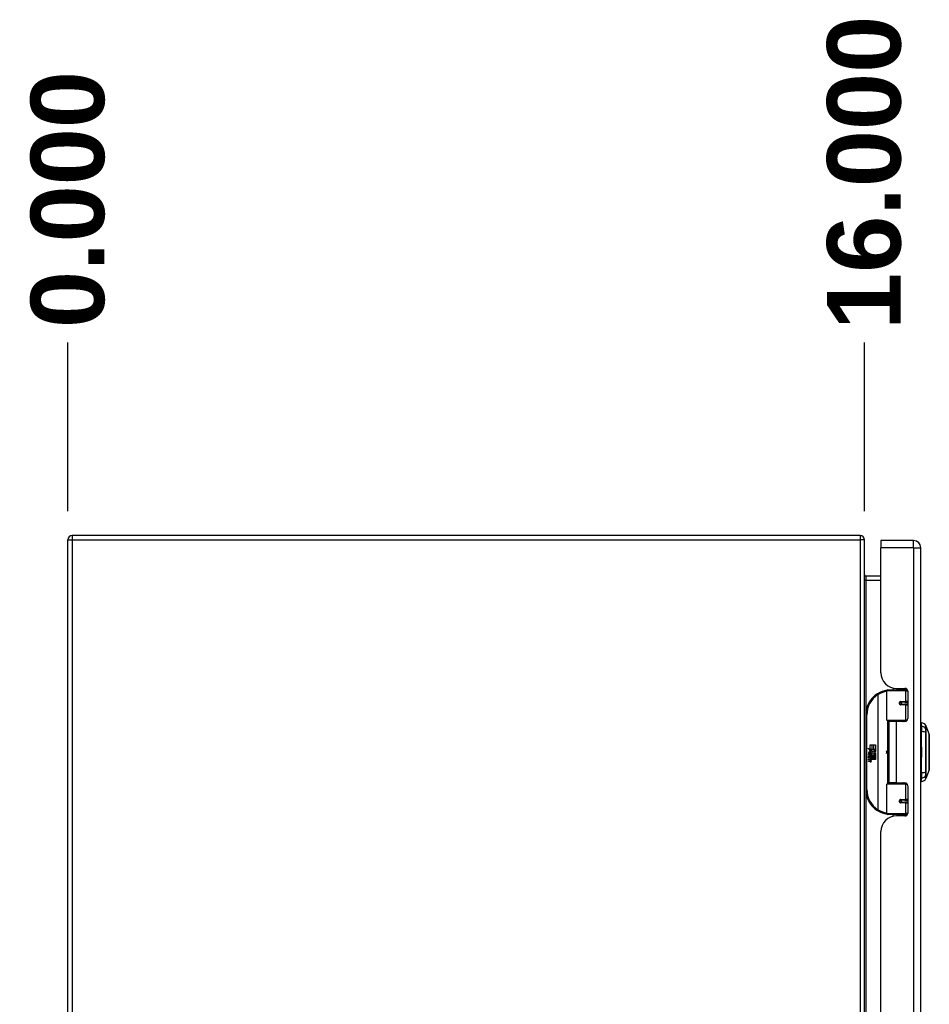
# Model space of a CAD drawing. Header units: inches. Extents: x 0 to 192, y -11 to 125.
# Tile 4 of 13: x 50 to 67, y 68 to 87. Entities that reach past the tile are written whole.
import ezdxf

# ---------------------------------------------------------------- set-up
doc = ezdxf.new("R2010")
doc.units = ezdxf.units.IN
doc.header["$LTSCALE"] = 11.537764
doc.header["$MEASUREMENT"] = 0
for name, color, linetype, lineweight in [('Dimensions(ANSI)', 7, 'Continuous', 25), ('Visible Edges(ANSI)', 7, 'Continuous', 25), ('Visible Tangent Edges(ANSI)', 7, 'Continuous', 25)]:
    doc.layers.add(name, color=color, linetype=linetype, lineweight=lineweight)
doc.styles.add('Dimension-ANSI', font='arialbd.ttf')
doc.dimstyles.new('INCH-ANSI-VERTICAL', dxfattribs={"dimscale": 11.537764, "dimtxt": 0.12, "dimasz": 0.098425, "dimexe": 0.04, "dimexo": 0.04, "dimgap": 0.031496, "dimtad": 0, "dimtih": 1, "dimtoh": 1, "dimdec": 3, "dimrnd": 1e-08, "dimzin": 0, "dimdsep": 46, "dimtxsty": 'Dimension-ANSI', "dimcen": 0.09, "dimdle": 0.312, "dimclrd": 179, "dimclre": 179, "dimclrt": 7, "dimadec": 1, "dimazin": 0, "dimtfac": 1, "dimtdec": 3, "dimtofl": 0, "dimtmove": 0, "dimatfit": 3, "dimfxl": 1, "dimtolj": 1, "dimtzin": 4, "dimlwd": 25, "dimlwe": 25, "dimarcsym": 0})

# ---------------------------------------------------------------- blocks, each defined once
blk = doc.blocks.new('*D18')
at = {"layer": 'Defpoints', "color": 0, "linetype": 'Continuous', "transparency": 16777216}
for p in [(50.806, 80.634), (50.806, 77), (50.806, 77)]:
    blk.add_point(p, dxfattribs=at)
at = {"layer": 'Dimensions(ANSI)', "color": 179, "linetype": 'Continuous', "lineweight": 25, "true_color": 0x262658, "transparency": 16777216}
blk.add_line((50.806, 77.462), (50.806, 80.634), dxfattribs=at)
at = {"layer": 'Dimensions(ANSI)', "color": 7, "linetype": 'Continuous', "lineweight": 25, "transparency": 16777216, "insert": (50.806, 83.329), "char_height": 1.3845, "attachment_point": 5, "rotation": 90, "style": 'Dimension-ANSI'}
blk.add_mtext('\\A1;0.000', dxfattribs=at)
blk = doc.blocks.new('*D19')
at = {"layer": 'Defpoints', "color": 0, "linetype": 'Continuous', "transparency": 16777216}
for p in [(65.805, 80.634), (50.806, 77), (65.805, 77)]:
    blk.add_point(p, dxfattribs=at)
at = {"layer": 'Dimensions(ANSI)', "color": 179, "linetype": 'Continuous', "lineweight": 25, "true_color": 0x262658, "transparency": 16777216}
blk.add_line((65.805, 77.462), (65.805, 80.634), dxfattribs=at)
at = {"layer": 'Dimensions(ANSI)', "color": 7, "linetype": 'Continuous', "lineweight": 25, "transparency": 16777216, "insert": (65.805, 83.831), "char_height": 1.3845, "attachment_point": 5, "rotation": 90, "style": 'Dimension-ANSI'}
blk.add_mtext('\\A1;16.000', dxfattribs=at)

msp = doc.modelspace()

# ---------------------------------------------------------------- linework, layer by layer
at = {"layer": 'Visible Edges(ANSI)'}
for p, q in [((65.7261, 77.00019), (50.8845, 77.00019)), ((50.80576, 54.5803), (50.80576, 76.92145)), ((65.80485, 54.5803), (65.80485, 76.92145)), ((66.11842, 76.90786), (66.11842, 76.77099)), ((66.73151, 76.90786), (66.11842, 76.90786)), ((66.11842, 74.41707), (66.11842, 76.77099)), ((66.86838, 54.73076), (66.86838, 76.77099)), ((66.11842, 76.23792), (65.83391, 76.23792)), ((66.23139, 73.529), (66.23139, 74.07707)), ((66.24984, 74.09553), (66.55911, 74.09553)), ((66.3481, 74.13141), (66.3481, 74.09553)), ((66.41091, 74.12459), (66.56647, 74.12459)), ((66.46621, 74.12459), (66.46621, 74.09553)), ((66.6138, 74.09553), (66.55911, 74.09553)), ((66.6138, 74.09553), (66.61518, 74.09553)), ((66.62183, 74.06923), (66.62183, 73.55608)), ((66.48156, 73.86608), (66.48193, 73.86427)), ((66.48652, 73.86486), (66.48181, 73.86486)), ((66.56802, 73.8667), (66.48652, 73.8667)), ((66.48652, 73.8261), (66.56802, 73.8261)), ((66.48874, 73.86472), (66.48874, 73.86658)), ((66.48938, 73.82817), (66.4898, 73.8261)), ((66.56802, 73.8667), (66.62183, 73.8667)), ((66.62183, 73.8261), (66.56802, 73.8261)), ((65.83297, 73.6268), (65.83297, 72.22064)), ((66.56268, 73.51424), (66.24615, 73.51424)), ((66.40716, 73.50072), (66.26373, 73.50072)), ((66.26373, 73.50072), (66.26373, 72.34673)), ((66.31766, 73.51424), (66.31766, 73.50072)), ((66.56647, 73.50072), (66.40716, 73.50072)), ((66.49666, 73.51424), (66.49666, 73.50072)), ((66.56268, 73.51424), (66.60272, 73.51424)), ((66.88314, 73.41352), (66.88314, 73.47733)), ((66.88314, 73.41352), (66.88314, 73.30972)), ((66.96458, 73.42135), (67.028, 73.25828)), ((66.87945, 73.29833), (66.86838, 73.29833)), ((66.88314, 72.53772), (66.88314, 73.30972)), ((65.91539, 73.06434), (65.94548, 73.06434)), ((65.91539, 72.97343), (65.91539, 73.06434)), ((65.94548, 73.06434), (65.94548, 72.97181)), ((65.9497, 73.06434), (65.97979, 73.06434)), ((65.9497, 72.97181), (65.9497, 73.06434)), ((65.97979, 73.06434), (65.97979, 72.97181)), ((65.98373, 72.97181), (65.98373, 73.06434)), ((65.98373, 73.06434), (66.01382, 73.06434)), ((66.01382, 73.06434), (66.01382, 72.93891)), ((65.87067, 72.9967), (65.91539, 72.97343)), ((65.91398, 72.95561), (65.87067, 72.9967)), ((65.88417, 72.88126), (65.91032, 72.85819)), ((65.88417, 72.86607), (65.88417, 72.88126)), ((65.90245, 72.85341), (65.88417, 72.86607)), ((65.89514, 72.88632), (65.8867, 72.88632)), ((65.90067, 72.95374), (65.91398, 72.95561)), ((65.94196, 72.92428), (65.90067, 72.95374)), ((65.90639, 72.88013), (65.90639, 72.91444)), ((65.91032, 72.85819), (65.93535, 72.87113)), ((65.91482, 72.91303), (65.91482, 72.89054)), ((65.93535, 72.85594), (65.91813, 72.84863)), ((65.91849, 72.97181), (65.94604, 72.95747)), ((65.94548, 72.97181), (65.91849, 72.97181)), ((65.93113, 72.91778), (65.94196, 72.92428)), ((65.93535, 72.87113), (65.93535, 72.85594)), ((65.94604, 72.95747), (65.93661, 72.95564)), ((65.93661, 72.95564), (65.96291, 72.93722)), ((65.93802, 72.87479), (66.01264, 72.87479)), ((65.93802, 72.85369), (65.93802, 72.87479)), ((65.96671, 72.9091), (65.93873, 72.88969)), ((65.97979, 72.97181), (65.9497, 72.97181)), ((65.96291, 72.93722), (66.01325, 72.97181)), ((66.01264, 72.87479), (65.96671, 72.9091)), ((66.01325, 72.97181), (65.98373, 72.97181)), ((66.01382, 72.93891), (65.98934, 72.9224)), ((65.98934, 72.9224), (66.01382, 72.90938)), ((66.01382, 72.90938), (66.01382, 72.84666)), ((66.86838, 73.01783), (66.87945, 73.01783)), ((65.88417, 72.84413), (65.90245, 72.85116)), ((65.88417, 72.82895), (65.88417, 72.84413)), ((65.91049, 72.8416), (65.88417, 72.82895)), ((65.88417, 72.82248), (65.93535, 72.81345)), ((65.88417, 72.8101), (65.88417, 72.82248)), ((65.90526, 72.80638), (65.88417, 72.8101)), ((65.88417, 72.7907), (65.91651, 72.785)), ((65.88417, 72.77832), (65.88417, 72.7907)), ((65.90526, 72.7746), (65.88417, 72.77832)), ((65.88417, 72.75921), (65.91651, 72.7535)), ((65.88417, 72.74683), (65.88417, 72.75921)), ((65.9163, 72.74059), (65.88417, 72.74683)), ((65.90245, 72.85116), (65.90245, 72.85341)), ((65.93535, 72.81882), (65.91049, 72.8416)), ((65.91813, 72.84863), (65.91813, 72.84666)), ((65.91813, 72.84666), (65.93535, 72.83415)), ((65.92146, 72.84666), (65.93802, 72.85369)), ((66.01382, 72.84666), (65.92146, 72.84666)), ((65.92635, 72.80358), (65.92635, 72.80086)), ((65.93535, 72.80279), (65.92635, 72.80358)), ((65.92832, 72.84273), (66.01382, 72.84273)), ((65.93802, 72.83568), (65.92832, 72.84273)), ((65.93226, 72.79992), (65.93802, 72.79942)), ((65.93535, 72.83415), (65.93535, 72.81882)), ((65.93535, 72.81345), (65.93535, 72.80279)), ((65.93802, 72.81488), (65.93802, 72.83568)), ((66.01382, 72.81488), (65.93802, 72.81488)), ((65.93802, 72.81095), (66.01382, 72.81095)), ((65.93802, 72.79942), (65.93802, 72.81095)), ((66.01382, 72.7831), (65.93929, 72.7831)), ((66.01382, 72.84273), (66.01382, 72.81488)), ((66.01382, 72.81095), (66.01382, 72.7831)), ((66.87945, 72.82961), (66.86838, 72.82961)), ((66.87945, 72.54911), (66.86838, 72.54911)), ((66.88314, 72.53772), (66.88314, 72.43392)), ((67.028, 72.58917), (66.96458, 72.4261)), ((66.23139, 71.77037), (66.23139, 72.31844)), ((66.24615, 72.33321), (66.56268, 72.33321)), ((66.40716, 72.34673), (66.26373, 72.34673)), ((66.31766, 72.33321), (66.31766, 72.34673)), ((66.40716, 72.34673), (66.56647, 72.34673)), ((66.49666, 72.33321), (66.49666, 72.34673)), ((66.60272, 72.33321), (66.56268, 72.33321)), ((66.88314, 72.37011), (66.88314, 72.43392)), ((66.62183, 72.29136), (66.62183, 71.77822)), ((66.48156, 71.98136), (66.48193, 71.98317)), ((66.48181, 71.98259), (66.48652, 71.98259)), ((66.56802, 72.02134), (66.48652, 72.02134)), ((66.48652, 71.98074), (66.56802, 71.98074)), ((66.48874, 71.98272), (66.48874, 71.98086)), ((66.48938, 72.01927), (66.4898, 72.02134)), ((66.56802, 72.02134), (66.62183, 72.02134)), ((66.62183, 71.98074), (66.56802, 71.98074)), ((66.55911, 71.75192), (66.24984, 71.75192)), ((66.3481, 71.71603), (66.3481, 71.75192)), ((66.46621, 71.72286), (66.46621, 71.75192)), ((66.55911, 71.75192), (66.6138, 71.75192)), ((66.61518, 71.75192), (66.6138, 71.75192)), ((66.56647, 71.72286), (66.41091, 71.72286)), ((66.11842, 60.07137), (66.11842, 71.43037))]:
    msp.add_line(p, q, dxfattribs=at)
at = {"layer": 'Visible Edges(ANSI)', "flags": 128}
for points in [[(66.23793, 74.09117), (66.2377, 74.09114), (66.23746, 74.0911), (66.23723, 74.09107), (66.237, 74.09104), (66.23676, 74.09101), (66.23653, 74.09097), (66.2363, 74.09094), (66.23606, 74.09091), (66.23583, 74.09088), (66.2356, 74.09084), (66.23537, 74.09081), (66.23513, 74.09078), (66.2349, 74.09074), (66.23467, 74.09071), (66.23444, 74.09067), (66.2342, 74.09064), (66.23397, 74.09061), (66.23374, 74.09057), (66.23351, 74.09054), (66.23327, 74.09051), (66.23304, 74.09047), (66.23281, 74.09044), (66.23258, 74.0904), (66.23235, 74.09037)], [(66.48652, 73.8261), (66.48407, 73.82626), (66.48162, 73.82672), (66.4792, 73.82749), (66.47686, 73.82857), (66.47464, 73.82995), (66.47259, 73.83164), (66.47077, 73.83362), (66.4692, 73.83585), (66.46794, 73.8383), (66.467, 73.8409), (66.46642, 73.84361), (66.46623, 73.84638), (66.46642, 73.84915), (66.46698, 73.85186), (66.4679, 73.85447), (66.46916, 73.85692), (66.47073, 73.85915), (66.47256, 73.86113), (66.47461, 73.86284), (66.47684, 73.86424), (66.47918, 73.86533), (66.4816, 73.86609), (66.48407, 73.86655), (66.48652, 73.8667)], [(66.53061, 73.50071), (66.53344, 73.50183), (66.53628, 73.5029), (66.53912, 73.50392), (66.54198, 73.50489), (66.54484, 73.50581), (66.5477, 73.50668), (66.55058, 73.5075), (66.55346, 73.50828), (66.55634, 73.509), (66.55924, 73.50968), (66.56214, 73.51031), (66.56504, 73.5109), (66.56794, 73.51143), (66.57085, 73.51192), (66.57377, 73.51236), (66.57668, 73.51276), (66.57959, 73.51311), (66.58251, 73.51341), (66.58543, 73.51366), (66.58834, 73.51387), (66.59125, 73.51403), (66.59416, 73.51415), (66.59707, 73.51421), (66.59998, 73.51424)], [(67.02831, 72.59082), (67.02831, 72.59123), (67.02831, 72.59243), (67.02832, 72.59443), (67.02833, 72.5972), (67.02834, 72.60077), (67.02836, 72.60512), (67.02837, 72.61026), (67.02839, 72.61615), (67.02841, 72.6228), (67.02842, 72.63015), (67.02844, 72.6382), (67.02846, 72.6469), (67.02848, 72.65627), (67.0285, 72.66629), (67.02851, 72.67693), (67.02851, 72.68815), (67.02851, 72.69994), (67.0285, 72.71227), (67.02848, 72.72513), (67.02846, 72.73846), (67.02844, 72.75223), (67.02842, 72.7664), (67.02841, 72.781), (67.02839, 72.79599), (67.02837, 72.81131), (67.02836, 72.8269), (67.02834, 72.84271), (67.02833, 72.85868), (67.02832, 72.87475), (67.02831, 72.89092), (67.02831, 72.90723), (67.02831, 72.92362), (67.02831, 72.94003), (67.02831, 72.9564), (67.02832, 72.97268), (67.02833, 72.9888), (67.02834, 73.00471), (67.02836, 73.02042), (67.02837, 73.03595), (67.02839, 73.05126), (67.02841, 73.06627), (67.02842, 73.08094), (67.02844, 73.09522), (67.02846, 73.10904), (67.02848, 73.12238), (67.0285, 73.13521), (67.02851, 73.14754), (67.02851, 73.15933), (67.02851, 73.17055), (67.0285, 73.18118), (67.02848, 73.19119), (67.02846, 73.20057), (67.02844, 73.20927), (67.02842, 73.2173), (67.02841, 73.22465), (67.02839, 73.23129), (67.02837, 73.23719), (67.02836, 73.24232), (67.02834, 73.24668), (67.02833, 73.25025), (67.02832, 73.25302), (67.02831, 73.25501), (67.02831, 73.25622), (67.02831, 73.25662)], [(66.59998, 72.33321), (66.59707, 72.33323), (66.59416, 72.3333), (66.59125, 72.33341), (66.58834, 72.33357), (66.58543, 72.33378), (66.58251, 72.33404), (66.57959, 72.33434), (66.57668, 72.33468), (66.57377, 72.33508), (66.57085, 72.33552), (66.56794, 72.33601), (66.56504, 72.33654), (66.56214, 72.33713), (66.55924, 72.33776), (66.55634, 72.33844), (66.55346, 72.33917), (66.55058, 72.33994), (66.5477, 72.34076), (66.54484, 72.34164), (66.54198, 72.34256), (66.53912, 72.34353), (66.53628, 72.34455), (66.53344, 72.34561), (66.53061, 72.34673)], [(66.48652, 71.98074), (66.48407, 71.98089), (66.4816, 71.98135), (66.47918, 71.98212), (66.47683, 71.98321), (66.47462, 71.98461), (66.47257, 71.98631), (66.47073, 71.98829), (66.46917, 71.99052), (66.46791, 71.99298), (66.46699, 71.99558), (66.46642, 71.9983), (66.46623, 72.00107), (66.46642, 72.00383), (66.46701, 72.00655), (66.46794, 72.00915), (66.46921, 72.0116), (66.47077, 72.01383), (66.47259, 72.0158), (66.47463, 72.01748), (66.47685, 72.01886), (66.47919, 72.01994), (66.48161, 72.02071), (66.48407, 72.02118), (66.48652, 72.02134)], [(66.23235, 71.75708), (66.23258, 71.75704), (66.23281, 71.75701), (66.23304, 71.75697), (66.23327, 71.75694), (66.23351, 71.7569), (66.23374, 71.75687), (66.23397, 71.75684), (66.2342, 71.7568), (66.23444, 71.75677), (66.23467, 71.75673), (66.2349, 71.7567), (66.23513, 71.75667), (66.23537, 71.75663), (66.2356, 71.7566), (66.23583, 71.75657), (66.23606, 71.75653), (66.2363, 71.7565), (66.23653, 71.75647), (66.23676, 71.75644), (66.237, 71.7564), (66.23723, 71.75637), (66.23746, 71.75634), (66.2377, 71.75631), (66.23793, 71.75627)]]:
    msp.add_lwpolyline(points, dxfattribs=at)
at = {"layer": 'Visible Edges(ANSI)'}
for centre in [(66.48652, 73.8464), (66.48652, 72.00104)]:
    msp.add_circle(centre, 0.01845, dxfattribs=at)
for centre, radius, start, end in [((50.8845, 76.92145), 0.07875, 90, 180), ((65.7261, 76.92145), 0.07875, 0, 90), ((66.73151, 76.77099), 0.13687, 0, 90), ((65.83391, 76.26698), 0.02906, 180, 270), ((66.41091, 74.41707), 0.29248, 180, 270), ((66.30169, 73.6268), 0.46872, 122.237713, 180), ((66.30169, 73.6268), 0.46872, 98.508101, 122.237713), ((66.24984, 74.07707), 0.01845, 90, 180), ((66.56647, 74.06923), 0.05536, 0, 90), ((66.48652, 73.8464), 0.0203, 279.14701, 90), ((66.24615, 73.529), 0.01476, 180, 270), ((66.56647, 73.55608), 0.05536, 270, 0), ((66.86784, 73.36767), 0.11072, 29.72912, 82.058703), ((66.95598, 73.418), 0.00923, 21.250506, 29.72912), ((66.87945, 73.31678), 0.01845, 270, 281.536959), ((67.0237, 73.2566), 0.00461, 0.208768, 21.250506), ((65.94103, 72.90328), 0.05692, 171.56052, 197.33425), ((65.90303, 72.90891), 0.0185, 86.564648, 171.56052), ((65.9217, 72.89736), 0.02877, 154.678382, 202.56091), ((65.90383, 72.90581), 0.009, 73.526087, 154.678382), ((65.9019, 72.89013), 0.03732, 44.168428, 86.564648), ((65.91707, 72.90431), 0.02644, 246.15553, 293.84447), ((65.9129, 72.8974), 0.01575, 19.379683, 82.997549), ((65.9191, 72.8984), 0.00895, 241.454705, 321.16516), ((65.91808, 72.89922), 0.01027, 321.16516, 19.379683), ((65.922, 72.89316), 0.01425, 293.84447, 355.080174), ((65.90858, 72.89661), 0.02801, 350.408542, 44.168428), ((65.90858, 72.89661), 0.03094, 347.079048, 43.178542), ((66.13858, 72.92372), 0.09042, 342.532818, 17.467182), ((66.87945, 72.99938), 0.01845, 78.463041, 90), ((65.89769, 72.76346), 0.04359, 57.599239, 80), ((65.89831, 72.73157), 0.04359, 58.558415, 80.825655), ((65.92145, 72.76709), 0.027, 259, 288.474791), ((65.91851, 72.79635), 0.01153, 260, 293.557123), ((65.91851, 72.76486), 0.01153, 259.992201, 293.548745), ((65.91472, 72.79029), 0.01181, 6.030009, 57.599239), ((65.91472, 72.75879), 0.01181, 6.102682, 57.608335), ((65.92087, 72.79094), 0.00562, 293.557123, 6.030009), ((65.92087, 72.75945), 0.00562, 293.548745, 6.102682), ((65.92212, 72.79852), 0.027, 273.616896, 286.992797), ((65.91371, 72.75089), 0.02302, 359.678796, 63.950782), ((65.91424, 72.7819), 0.0225, 359.477646, 57.411373), ((65.92723, 72.78179), 0.0095, 286.992797, 359.477646), ((65.92689, 72.75082), 0.00984, 288.474791, 359.678796), ((65.9168, 72.78358), 0.0225, 358.795246, 46.584902), ((66.87945, 72.84806), 0.01845, 270, 281.536959), ((66.87945, 72.53066), 0.01845, 78.463041, 90), ((67.0237, 72.59084), 0.00461, 338.749494, 359.791232), ((66.24615, 72.31844), 0.01476, 90, 180), ((66.56647, 72.29136), 0.05536, 0, 90), ((66.86784, 72.47977), 0.11072, 277.941297, 330.27088), ((66.95598, 72.42944), 0.00923, 330.27088, 338.749494), ((66.30169, 72.22064), 0.46872, 180, 237.762287), ((66.48652, 72.00104), 0.0203, 270, 80.85299), ((66.30169, 72.22064), 0.46872, 237.762287, 261.491899), ((66.24984, 71.77037), 0.01845, 180, 270), ((66.56647, 71.77822), 0.05536, 270, 0), ((66.41091, 71.43037), 0.29248, 90, 180)]:
    msp.add_arc(centre, radius, start, end, dxfattribs=at)
at = {"layer": 'Visible Tangent Edges(ANSI)'}
for p, q in [((50.8845, 77.00019), (50.8845, 76.92145)), ((65.7261, 77.00019), (65.7261, 76.92145)), ((50.80576, 76.92145), (50.8845, 76.92145)), ((50.8845, 76.92145), (65.7261, 76.92145)), ((50.8845, 76.92145), (50.8845, 54.5803)), ((65.7261, 76.92145), (65.7261, 54.5803)), ((65.80485, 76.92145), (65.7261, 76.92145)), ((66.73151, 76.77099), (66.11842, 76.77099)), ((66.73151, 76.77099), (66.73151, 76.90786)), ((66.73151, 76.77099), (66.73151, 54.73076)), ((66.73151, 76.77099), (66.86838, 76.77099)), ((65.83391, 76.23792), (65.83391, 76.15917)), ((65.83391, 76.15917), (65.80485, 76.15917)), ((65.83391, 76.15917), (66.11842, 76.15917)), ((65.83391, 76.15917), (65.83391, 73.65643)), ((66.05166, 74.02327), (66.06151, 74.00766)), ((66.06151, 74.00766), (66.06151, 71.83978)), ((66.06151, 74.00766), (66.06501, 74.00766)), ((66.06501, 71.83978), (66.06501, 74.00766)), ((66.57694, 74.07707), (66.23139, 74.07707)), ((66.57694, 74.07707), (66.62127, 74.07707)), ((66.57694, 74.07707), (66.57694, 73.87593)), ((66.5991, 74.09553), (66.5991, 74.11395)), ((66.49092, 73.87593), (66.57694, 73.87593)), ((66.57694, 73.81688), (66.49092, 73.81688)), ((66.62183, 73.87593), (66.57694, 73.87593)), ((66.57694, 73.81688), (66.57694, 73.529)), ((66.57694, 73.81688), (66.62183, 73.81688)), ((65.83297, 73.6268), (65.85143, 73.6268)), ((65.85143, 72.22064), (65.85143, 73.6268)), ((66.23139, 73.529), (66.57694, 73.529)), ((66.23858, 73.51632), (66.23858, 72.33112)), ((66.40716, 73.50072), (66.40716, 72.34673)), ((66.61476, 73.529), (66.57694, 73.529)), ((66.5991, 73.51136), (66.5991, 73.51423)), ((66.87945, 73.02919), (66.87945, 73.29833)), ((66.96464, 73.36011), (66.96464, 73.36025)), ((66.96464, 73.29158), (66.96464, 73.36011)), ((66.96464, 73.29117), (66.96464, 73.29158)), ((66.87945, 73.02919), (66.86838, 73.02919)), ((66.86838, 73.00861), (66.87945, 73.00861)), ((66.87945, 73.01783), (66.87945, 73.02919)), ((66.87945, 73.01783), (66.87945, 73.00861)), ((66.87945, 73.00861), (66.87945, 72.83883)), ((66.87945, 72.83883), (66.86838, 72.83883)), ((66.86838, 72.81826), (66.87945, 72.81826)), ((66.87945, 72.83883), (66.87945, 72.82961)), ((66.87945, 72.81826), (66.87945, 72.82961)), ((66.87945, 72.54911), (66.87945, 72.81826)), ((66.96464, 72.55586), (66.96464, 72.55627)), ((66.96464, 72.48733), (66.96464, 72.55586)), ((66.96464, 72.48719), (66.96464, 72.48733)), ((66.57694, 72.31844), (66.23139, 72.31844)), ((66.57694, 72.31844), (66.61476, 72.31844)), ((66.57694, 72.31844), (66.57694, 72.03057)), ((66.5991, 72.33321), (66.5991, 72.33609)), ((65.85143, 72.22064), (65.83297, 72.22064)), ((65.83391, 72.19101), (65.83391, 59.31074)), ((66.49092, 72.03057), (66.57694, 72.03057)), ((66.57694, 71.97152), (66.49092, 71.97152)), ((66.62183, 72.03057), (66.57694, 72.03057)), ((66.57694, 71.97152), (66.57694, 71.77037)), ((66.57694, 71.97152), (66.62183, 71.97152)), ((66.06151, 71.83978), (66.05166, 71.82417)), ((66.06501, 71.83978), (66.06151, 71.83978)), ((66.23139, 71.77037), (66.57694, 71.77037)), ((66.62127, 71.77037), (66.57694, 71.77037)), ((66.5991, 71.73349), (66.5991, 71.75192))]:
    msp.add_line(p, q, dxfattribs=at)
at = {"layer": 'Visible Tangent Edges(ANSI)', "flags": 128}
for points in [[(66.49092, 73.87593), (66.48715, 73.87571), (66.48336, 73.87505), (66.47965, 73.87393), (66.47605, 73.87235), (66.47264, 73.87031), (66.46949, 73.86783), (66.46668, 73.86495), (66.46427, 73.8617), (66.46233, 73.85813), (66.46092, 73.85434), (66.46006, 73.85039), (66.45976, 73.84637), (66.46006, 73.84233), (66.46095, 73.83839), (66.46239, 73.83461), (66.46433, 73.83106), (66.46673, 73.82781), (66.46954, 73.82493), (66.47268, 73.82247), (66.47608, 73.82046), (66.47967, 73.8189), (66.48339, 73.81777), (66.48716, 73.8171), (66.49092, 73.81688)], [(66.59998, 73.51424), (66.59562, 73.51422), (66.59126, 73.51415), (66.58689, 73.51404), (66.58252, 73.51389), (66.57814, 73.5137), (66.57377, 73.51346), (66.5694, 73.51318), (66.56503, 73.51285), (66.56066, 73.51248), (66.55631, 73.51206), (66.55196, 73.5116), (66.54762, 73.5111), (66.54329, 73.51055), (66.53897, 73.50995), (66.53467, 73.50931), (66.53038, 73.50863), (66.5261, 73.50789), (66.52184, 73.50712), (66.51759, 73.50629), (66.51336, 73.50542), (66.50915, 73.5045), (66.50495, 73.50353), (66.50078, 73.50251), (66.49663, 73.50144)], [(66.96399, 73.42258), (66.96399, 73.42247), (66.96399, 73.42215), (66.96399, 73.42162), (66.96398, 73.42088), (66.96398, 73.41993), (66.96397, 73.41876), (66.96397, 73.41739), (66.96396, 73.4158), (66.96395, 73.414), (66.96395, 73.41199), (66.96394, 73.40978), (66.96393, 73.40735), (66.96392, 73.40471), (66.9639, 73.40187), (66.96389, 73.39881), (66.96388, 73.39555), (66.96387, 73.39208), (66.96386, 73.3884), (66.96384, 73.38452), (66.96383, 73.38043), (66.96382, 73.37614), (66.9638, 73.37165), (66.96379, 73.36694), (66.96377, 73.36204)], [(66.96464, 73.36025), (66.96464, 73.3652), (66.96464, 73.36992), (66.96463, 73.37444), (66.96463, 73.37877), (66.96463, 73.38289), (66.96463, 73.3868), (66.96462, 73.39051), (66.96462, 73.39401), (66.96462, 73.3973), (66.96461, 73.40039), (66.96461, 73.40326), (66.96461, 73.40593), (66.9646, 73.40838), (66.9646, 73.41063), (66.9646, 73.41266), (66.96459, 73.41448), (66.96459, 73.41609), (66.96459, 73.41748), (66.96458, 73.41866), (66.96458, 73.41963), (66.96458, 73.42038), (66.96458, 73.42092), (66.96458, 73.42124), (66.96458, 73.42135)], [(66.96377, 73.36204), (66.96376, 73.36061), (66.96375, 73.35903), (66.96374, 73.3573), (66.96373, 73.35541), (66.96373, 73.35338), (66.96372, 73.35121), (66.96371, 73.34889), (66.96371, 73.34644), (66.96371, 73.34386), (66.9637, 73.34115), (66.9637, 73.33831), (66.9637, 73.33535), (66.9637, 73.33228), (66.9637, 73.3291), (66.96371, 73.3258), (66.96371, 73.32241), (66.96371, 73.31892), (66.96372, 73.31534), (66.96372, 73.31167), (66.96373, 73.30792), (66.96374, 73.30409), (66.96375, 73.3002), (66.96376, 73.29624), (66.96377, 73.29223)], [(66.96377, 73.29223), (66.9638, 73.26253), (66.96383, 73.23252), (66.96386, 73.20224), (66.96388, 73.17173), (66.9639, 73.141), (66.96393, 73.1101), (66.96395, 73.07907), (66.96396, 73.04793), (66.96397, 73.01672), (66.96398, 72.98548), (66.96399, 72.95425), (66.96399, 72.92305), (66.96399, 72.89185), (66.96398, 72.86065), (66.96397, 72.82949), (66.96396, 72.79841), (66.96395, 72.76743), (66.96393, 72.73658), (66.9639, 72.70587), (66.96388, 72.67532), (66.96386, 72.64496), (66.96383, 72.61481), (66.9638, 72.58489), (66.96377, 72.55522)], [(66.96464, 72.55627), (66.96464, 72.58583), (66.96463, 72.61564), (66.96463, 72.64569), (66.96462, 72.67595), (66.96461, 72.70641), (66.96461, 72.73703), (66.9646, 72.7678), (66.96459, 72.7987), (66.96459, 72.82971), (66.96458, 72.86079), (66.96458, 72.89192), (66.96458, 72.92305), (66.96458, 72.95418), (66.96458, 72.98535), (66.96459, 73.01651), (66.96459, 73.04764), (66.9646, 73.0787), (66.96461, 73.10965), (66.96461, 73.14046), (66.96462, 73.1711), (66.96463, 73.20152), (66.96463, 73.23169), (66.96464, 73.26158), (66.96464, 73.29117)], [(67.028, 73.25827), (67.028, 73.25813), (67.028, 73.25771), (67.028, 73.25701), (67.02801, 73.25603), (67.02802, 73.25476), (67.02803, 73.25322), (67.02804, 73.2514), (67.02805, 73.24931), (67.02807, 73.24695), (67.02808, 73.24432), (67.0281, 73.24143), (67.02812, 73.23827), (67.02813, 73.23486), (67.02815, 73.23119), (67.02817, 73.22726), (67.02819, 73.22309), (67.02821, 73.21866), (67.02823, 73.21399), (67.02825, 73.20908), (67.02827, 73.20394), (67.02829, 73.19858), (67.0283, 73.19299), (67.02832, 73.18718), (67.02834, 73.18116)], [(67.02834, 73.13705), (67.0283, 73.12193), (67.02827, 73.10611), (67.02823, 73.08965), (67.02819, 73.07262), (67.02815, 73.05509), (67.02812, 73.03711), (67.02808, 73.01878), (67.02805, 73.00015), (67.02803, 72.98127), (67.02801, 72.96219), (67.028, 72.94294), (67.028, 72.92359), (67.028, 72.90426), (67.02801, 72.88506), (67.02803, 72.86606), (67.02805, 72.84718), (67.02808, 72.8285), (67.02812, 72.81011), (67.02815, 72.79212), (67.02819, 72.77459), (67.02823, 72.75764), (67.02827, 72.74126), (67.0283, 72.7255), (67.02834, 72.7104)], [(67.02834, 73.18116), (67.02834, 73.17948), (67.02835, 73.1778), (67.02835, 73.1761), (67.02835, 73.17438), (67.02836, 73.17265), (67.02836, 73.1709), (67.02836, 73.16914), (67.02836, 73.16737), (67.02837, 73.16557), (67.02837, 73.16377), (67.02837, 73.16195), (67.02837, 73.16012), (67.02837, 73.15827), (67.02837, 73.15641), (67.02837, 73.15453), (67.02836, 73.15264), (67.02836, 73.15074), (67.02836, 73.14883), (67.02836, 73.1469), (67.02835, 73.14495), (67.02835, 73.143), (67.02835, 73.14103), (67.02834, 73.13904), (67.02834, 73.13705)], [(67.02834, 72.7104), (67.02834, 72.7084), (67.02835, 72.70642), (67.02835, 72.70445), (67.02835, 72.70249), (67.02836, 72.70055), (67.02836, 72.69862), (67.02836, 72.69671), (67.02836, 72.6948), (67.02837, 72.69292), (67.02837, 72.69104), (67.02837, 72.68918), (67.02837, 72.68733), (67.02837, 72.6855), (67.02837, 72.68368), (67.02837, 72.68188), (67.02836, 72.68009), (67.02836, 72.67831), (67.02836, 72.67655), (67.02836, 72.6748), (67.02835, 72.67307), (67.02835, 72.67135), (67.02835, 72.66965), (67.02834, 72.66796), (67.02834, 72.66629)], [(66.96377, 72.55522), (66.96376, 72.5512), (66.96375, 72.54724), (66.96374, 72.54335), (66.96373, 72.53952), (66.96373, 72.53577), (66.96372, 72.5321), (66.96371, 72.52852), (66.96371, 72.52503), (66.96371, 72.52164), (66.9637, 72.51835), (66.9637, 72.51516), (66.9637, 72.51209), (66.9637, 72.50913), (66.9637, 72.5063), (66.96371, 72.50359), (66.96371, 72.501), (66.96371, 72.49856), (66.96372, 72.49624), (66.96372, 72.49407), (66.96373, 72.49204), (66.96374, 72.49015), (66.96375, 72.48841), (66.96376, 72.48683), (66.96377, 72.4854)], [(66.96377, 72.4854), (66.9638, 72.48053), (66.9638, 72.47582), (66.96382, 72.47133), (66.96383, 72.46704), (66.96384, 72.46295), (66.96386, 72.45906), (66.96387, 72.45538), (66.96388, 72.4519), (66.96389, 72.44863), (66.9639, 72.44557), (66.96392, 72.44272), (66.96393, 72.44008), (66.96394, 72.43765), (66.96395, 72.43543), (66.96395, 72.43342), (66.96396, 72.43162), (66.96397, 72.43003), (66.96397, 72.42866), (66.96398, 72.4275), (66.96398, 72.42655), (66.96399, 72.42581), (66.96399, 72.42529), (66.96399, 72.42497), (66.96399, 72.42487)], [(66.96458, 72.4261), (66.96458, 72.4262), (66.96458, 72.42652), (66.96458, 72.42706), (66.96458, 72.42781), (66.96458, 72.42877), (66.96459, 72.42994), (66.96459, 72.43133), (66.96459, 72.43294), (66.9646, 72.43476), (66.9646, 72.43679), (66.9646, 72.43904), (66.96461, 72.4415), (66.96461, 72.44417), (66.96461, 72.44705), (66.96462, 72.45014), (66.96462, 72.45344), (66.96462, 72.45695), (66.96463, 72.46067), (66.96463, 72.46458), (66.96463, 72.46871), (66.96463, 72.47303), (66.96464, 72.47755), (66.96464, 72.48225), (66.96464, 72.48719)], [(67.02834, 72.66629), (67.02832, 72.66026), (67.0283, 72.65444), (67.02828, 72.64885), (67.02827, 72.64348), (67.02825, 72.63834), (67.02823, 72.63344), (67.02821, 72.62877), (67.02819, 72.62434), (67.02817, 72.62016), (67.02815, 72.61622), (67.02813, 72.61254), (67.02811, 72.60912), (67.0281, 72.60595), (67.02808, 72.60305), (67.02807, 72.60042), (67.02805, 72.59807), (67.02804, 72.59599), (67.02803, 72.59419), (67.02802, 72.59267), (67.02801, 72.59142), (67.028, 72.59044), (67.028, 72.58975), (67.028, 72.58933), (67.028, 72.58918)], [(66.49663, 72.346), (66.50078, 72.34493), (66.50495, 72.34392), (66.50915, 72.34295), (66.51336, 72.34202), (66.51759, 72.34115), (66.52184, 72.34033), (66.5261, 72.33955), (66.53038, 72.33882), (66.53467, 72.33813), (66.53897, 72.33749), (66.54329, 72.3369), (66.54762, 72.33635), (66.55196, 72.33584), (66.55631, 72.33538), (66.56066, 72.33497), (66.56503, 72.33459), (66.5694, 72.33427), (66.57377, 72.33398), (66.57814, 72.33375), (66.58252, 72.33355), (66.58689, 72.3334), (66.59126, 72.33329), (66.59562, 72.33323), (66.59998, 72.33321)], [(66.49092, 72.03057), (66.48716, 72.03034), (66.48338, 72.02966), (66.47966, 72.02853), (66.47607, 72.02696), (66.47267, 72.02495), (66.46953, 72.02251), (66.46673, 72.01965), (66.46434, 72.0164), (66.4624, 72.01284), (66.46096, 72.00905), (66.46007, 72.0051), (66.45976, 72.00108), (66.46006, 71.99705), (66.46093, 71.9931), (66.46235, 71.98931), (66.46428, 71.98574), (66.46668, 71.98249), (66.46949, 71.97961), (66.47264, 71.97714), (66.47605, 71.9751), (66.47964, 71.97352), (66.48336, 71.9724), (66.48715, 71.97173), (66.49092, 71.97152)]]:
    msp.add_lwpolyline(points, dxfattribs=at)
at = {"layer": 'Visible Tangent Edges(ANSI)'}
for centre, start, end in [((66.30169, 73.6268), 122.237713, 180), ((66.3052, 73.6268), 99.434854, 122.237713), ((66.30169, 72.22064), 180, 237.762287), ((66.3052, 72.22064), 237.762287, 260.565146)]:
    msp.add_arc(centre, 0.45027, start, end, dxfattribs=at)
for centre, major_axis, ratio, start_param, end_param in [((66.06151, 74.00766), (-0.00984, 0.01561), 0.16136677, 4.61097165, 6.28318531), ((66.23508, 74.07212), (-0.00273, 0.01825), 0.18778149, 5.69809517, 6.28318531), ((66.55911, 74.07707), (0, 0.01845), 0.96592583, 4.71238898, 6.28318531), ((66.6138, 74.07707), (0, 0.01845), 0.96592583, 6.2038398, 6.28318531), ((66.48652, 73.87593), (0, -0.00923), 0.4765651, 0, 1.57079633), ((66.48652, 73.81688), (0, 0.00923), 0.4765651, 4.71238898, 6.28318531), ((66.56802, 73.87593), (0, -0.00923), 0.96592583, 0, 1.57079633), ((66.56802, 73.81688), (0, 0.00923), 0.96592583, 4.71238898, 6.28318531), ((66.56268, 73.529), (0, -0.01476), 0.96592583, 0, 1.57079633), ((66.86784, 73.3097), (0.11072, 0), 0.94680572, 0.52283772, 1.43219456), ((66.86784, 73.27443), (-0.11072, 0), 0.32180572, 3.66443037, 4.57378721), ((66.95578, 73.35768), (0.00923, -0.00008), 0.94840527, 0.29083845, 0.53148474), ((66.95578, 73.29074), (0.00923, 0.00003), 0.31704743, 0.28121699, 0.52186328), ((66.87945, 73.03438), (0.01845, 0), 0.2815338, 4.71238898, 4.9137469), ((66.87945, 72.99938), (0.01845, 0), 0.5, 1.36943841, 1.57079633), ((66.87945, 72.84806), (-0.01845, 0), 0.5, 1.57079633, 1.77215425), ((66.87945, 72.81306), (0.01845, 0), 0.2815338, 1.36943841, 1.57079633), ((66.86784, 72.57301), (0.11072, 0), 0.32180572, 4.85099075, 5.76034759), ((66.86784, 72.53775), (0.11072, 0), 0.94680572, 4.85099075, 5.76034759), ((66.95578, 72.5567), (0.00923, -0.00003), 0.31704743, 5.76132202, 6.00196831), ((66.95578, 72.48976), (0.00923, 0.00008), 0.94840527, 5.75170056, 5.99234686), ((66.56268, 72.31844), (0, 0.01476), 0.96592583, 4.71238898, 6.28318531), ((66.48652, 72.03057), (0, -0.00923), 0.4765651, 0, 1.57079633), ((66.48652, 71.97152), (0, 0.00923), 0.4765651, 4.71238898, 6.28318531), ((66.56802, 72.03057), (0, -0.00923), 0.96592583, 0, 1.57079633), ((66.56802, 71.97152), (0, 0.00923), 0.96592583, 4.71238898, 6.28318531), ((66.06151, 71.83978), (-0.00984, -0.01561), 0.16136677, 0, 1.67221365), ((66.23508, 71.77533), (-0.00273, -0.01825), 0.18778149, 0, 0.58509014), ((66.55911, 71.77037), (0, -0.01845), 0.96592583, 0, 1.57079633), ((66.6138, 71.77037), (0, -0.01845), 0.96592583, 0, 0.07934551)]:
    msp.add_ellipse(centre, major_axis=major_axis, ratio=ratio, start_param=start_param, end_param=end_param, dxfattribs=at)

# ---------------------------------------------------------------- dimensions: what is measured, and where the dimension line sits
at = {"layer": 'Dimensions(ANSI)', "color": 179, "linetype": 'Continuous', "lineweight": 25, "true_color": 0x262658}
for feature_location, offset, origin, picture, middle in [((65.80485, 77.00019), (0, 3.63394), (50.80576, 77.00019), '*D19', (65.80485, 83.83129)), ((50.8057552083, 77.0001937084), (0, 3.6339414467), (50.8057552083, 77.0001937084), '*D18', (50.8057552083, 83.3293225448))]:
    dim = msp.add_ordinate_dim(feature_location=feature_location, offset=offset, dtype=1, origin=origin, dimstyle='INCH-ANSI-VERTICAL', override={"dimgap": 0.031496, "dimtad": 0, "dimdec": 3, "dimlfac": 1.066731, "dimtol": 0, "dimlim": 0, "dimtp": 0, "dimtm": 0, "dimtdec": 3}, dxfattribs=at)
    dim.commit()
    dim.dimension.update_dxf_attribs({"geometry": picture, "text_midpoint": middle})

doc.saveas('drawing.dxf')
